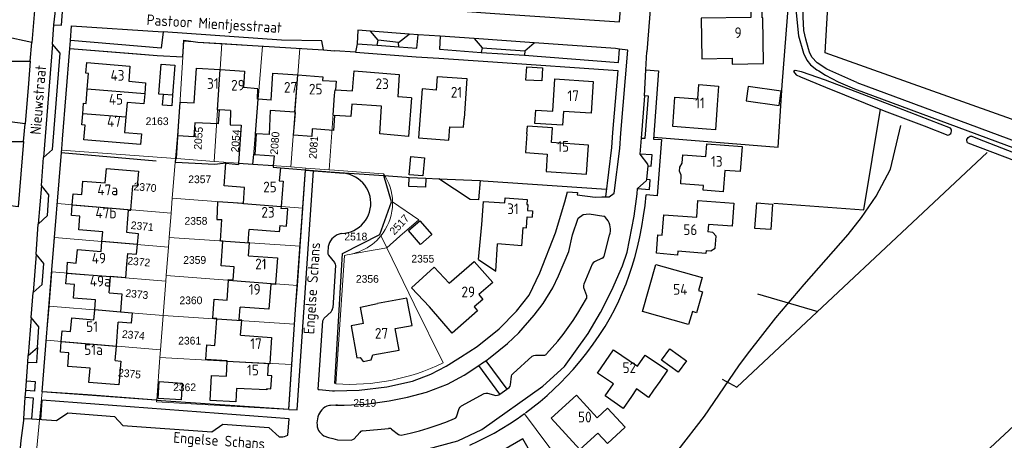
# Model space of a CAD drawing. Header units: metres. Extents: x 233829 to 239427, y 444283 to 448222.
# Tile 155 of 171: x 237926 to 238156, y 447227 to 447325. Entities that reach past the tile are written whole.
import ezdxf
from ezdxf.enums import TextEntityAlignment as Align

# ---------------------------------------------------------------- set-up
doc = ezdxf.new("R2010")
doc.units = ezdxf.units.M
doc.header["$MEASUREMENT"] = 0
for name, color, linetype in [('DAKRAND', 4, 'Continuous'), ('DAKRAND-BYG', 4, 'Continuous'), ('Goud-kadastrale grenzen', 13, 'Continuous'), ('HEG', 253, 'Continuous'), ('HEK', 253, 'Continuous'), ('HOOFDGEBOUW', 4, 'Continuous'), ('HUISNUMMER', 253, 'Continuous'), ('INSTEEKSLOOT', 153, 'Continuous'), ('KANTVERH', 253, 'Continuous'), ('OVLIJNOBJ', 253, 'Continuous'), ('RASTER', 253, 'Continuous'), ('STRAATNAAM', 253, 'Continuous'), ('TUSSENMUUR', 253, 'Continuous')]:
    doc.layers.add(name, color=color, linetype=linetype)
doc.layers.add('G01 kadestrale perceelsgrens', color=73, linetype='Continuous', lineweight=0)
doc.layers.add('Z01 perceelnummer', color=73, linetype='Continuous', lineweight=13)
doc.styles.get("Standard").update_dxf_attribs({"font": 'iso.shx'})
doc.styles.add('Styledgn001', font='dgn001.shx')

# ---------------------------------------------------------------- blocks, each defined once
blk = doc.blocks.new('A$C1532452F')
at = {"layer": 'G01 kadestrale perceelsgrens'}
for p, q in [((237964.56, 447316.145), (237964.759, 447319.777)), ((237964.759, 447319.777), (237968.04, 447319.576)), ((237968.04, 447319.576), (237973.678, 447319.234)), ((237971.851, 447291.746), (237973.678, 447319.234)), ((237973.678, 447319.234), (237983.134, 447318.66)), ((237980.911, 447291.085), (237983.134, 447318.66)), ((237989.8, 447290.438), (237991.826, 447318.125)), ((237963.063, 447292.387), (237964.56, 447316.145)), ((237998.723, 447289.785), (238000, 447307.238)), ((237935.212, 447281.92), (237936.167, 447293.852)), ((237936.167, 447293.852), (237936.208, 447294.345)), ((237936.208, 447294.345), (237962.787, 447292.407)), ((237962.065, 447283.122), (237962.787, 447292.407)), ((237962.787, 447292.407), (237963.063, 447292.387)), ((237963.063, 447292.387), (237971.851, 447291.746)), ((237971.851, 447291.746), (237980.911, 447291.085)), ((237980.911, 447291.085), (237989.8, 447290.438)), ((237989.8, 447290.438), (237993.228, 447290.187)), ((237993.193, 447289.676), (237993.228, 447290.187)), ((237993.228, 447290.187), (237998.723, 447289.785)), ((237992.567, 447280.843), (237993.193, 447289.676)), ((237998.723, 447289.785), (238000, 447289.692)), ((237961.792, 447279.622), (237962.065, 447283.122)), ((237962.065, 447283.122), (237992.567, 447280.843)), ((237934.573, 447273.933), (237935.212, 447281.92)), ((237935.212, 447281.92), (237961.792, 447279.622)), ((237991.933, 447271.91), (237992.567, 447280.843)), ((238019.69, 447278.125), (238013.527, 447282.296)), ((237961.351, 447273.955), (237961.792, 447279.622)), ((237934.573, 447273.933), (237961.175, 447271.696)), ((237961.175, 447271.696), (237961.351, 447273.955)), ((237961.351, 447273.955), (237991.933, 447271.91)), ((238011.142, 447273.631), (238010.79, 447274.357)), ((237960.658, 447265.053), (237961.175, 447271.696)), ((237991.285, 447262.775), (237991.933, 447271.91)), ((238012.151, 447271.549), (238011.142, 447273.631)), ((238002.887, 447269.901), (238003.888, 447270.08)), ((237933.279, 447257.94), (237933.934, 447265.948)), ((237933.934, 447265.948), (237960.555, 447263.726)), ((237960.555, 447263.726), (237960.658, 447265.053)), ((237960.658, 447265.053), (237991.285, 447262.775)), ((237959.925, 447255.743), (237960.555, 447263.726)), ((237932.627, 447249.964), (237933.279, 447257.94)), ((237959.925, 447255.743), (237933.279, 447257.94)), ((237959.329, 447247.746), (237959.925, 447255.743)), ((237959.925, 447255.743), (237990.657, 447253.752)), ((237990.015, 447244.316), (237990.657, 447253.752)), ((237931.644, 447237.948), (237932.627, 447249.964)), ((237932.627, 447249.964), (237959.329, 447247.746)), ((237959.189, 447245.927), (237959.329, 447247.746)), ((237958.424, 447235.974), (237959.189, 447245.927)), ((237990.015, 447244.316), (237989.303, 447233.826)), ((237930.434, 447224.811), (237931.644, 447237.948)), ((238044.359, 447232.816), (238062.174, 447208.767))]:
    blk.add_line(p, q, dxfattribs=at)
at = {"layer": 'G01 kadestrale perceelsgrens', "flags": 128}
for points in [[(237936.208, 447294.345), (237936.308, 447295.674), (237936.412, 447296.914), (237938.136, 447318.107), (237953.85, 447316.85), (237958.517, 447316.503), (237964.56, 447316.145)], [(237983.134, 447318.66), (237985.931, 447318.491), (237991.826, 447318.125)], [(238000, 447289.692), (238011.353, 447288.865), (238011.401, 447288.861)], [(238012.151, 447271.549), (238015.207, 447274.236), (238019.69, 447278.125)], [(237933.934, 447265.948), (237933.97, 447266.394), (237934.573, 447273.933)], [(238003.888, 447270.08), (238007.687, 447270.761), (238012.151, 447271.549)], [(238012.151, 447271.549), (238018.533, 447258.385), (238025.32, 447244.654)], [(238000.284, 447239.752), (238002.295, 447269.795), (238002.887, 447269.901)], [(237990.657, 447253.752), (237990.889, 447257.176), (237991.285, 447262.775)], [(237959.189, 447245.927), (237973.127, 447245.129), (237990.015, 447244.316)], [(237958.424, 447235.974), (237958.29, 447235.984), (237942.304, 447237.176), (237931.644, 447237.948)], [(237989.303, 447233.826), (237958.395, 447235.596), (237958.424, 447235.974)]]:
    blk.add_lwpolyline(points, dxfattribs=at)
for points in [[(238011.401, 447288.861, -0.1474274), (238013.527, 447282.296)], [(238013.483, 447281.004, -0.1485468), (238010.79, 447274.357)], [(238013.527, 447282.296, -0.026338), (238013.483, 447281.004)], [(238010.79, 447274.357, -0.1164125), (238006.308, 447270.89)], [(238006.308, 447270.89, -0.0518028), (238003.888, 447270.08)]]:
    blk.add_lwpolyline(points, format="xyb", dxfattribs=at)
at = {"layer": 'G01 kadestrale perceelsgrens'}
for centre, major_axis, end_param in [((238003.446, 447289.989), (-3.162, -50.237), 0.5124029), ((238003.559, 447289.174), (28.015, -63.687), 0.2122052)]:
    blk.add_ellipse(centre, major_axis=major_axis, ratio=1, start_param=0, end_param=end_param, dxfattribs=at)
at = {"layer": 'G01 kadestrale perceelsgrens', "style": 'Styledgn001'}
for s, rotation, p in [('2055', 86.0943, (237968.172, 447297.144)), ('2054', 85.71661, (237976.876, 447296.522)), ('2080', 85.73382, (237986.016, 447296.008)), ('2081', 85.75089, (237995.046, 447295.004)), ('2370', 355.22203, (237955.707, 447285.693)), ('2517', 47.08479, (238015.105, 447276.964)), ('2371', 354.35804, (237955.058, 447276.608)), ('2372', 354.42083, (237954.247, 447268.317)), ('2373', 353.91299, (237953.796, 447260.746)), ('2374', 354.66023, (237952.985, 447251.193)), ('2375', 354.20887, (237952.084, 447242.18))]:
    blk.add_text(s, height=1.8, rotation=rotation, dxfattribs=at).set_placement(p, align=Align.MIDDLE_CENTER)
at = {"layer": 'Z01 perceelnummer', "linetype": 'Continuous', "lineweight": 13, "style": 'Styledgn001'}
for s, p in [('2163', (237958.525, 447301.116)), ('2357', (237968.482, 447287.552)), ('2358', (237967.599, 447277.836)), ('2518', (238004.946, 447274.18)), ('2359', (237967.304, 447268.709)), ('2355', (238020.593, 447269.004)), ('2356', (238007.639, 447264.293)), ('2360', (237966.421, 447259.288)), ('2361', (237966.127, 447249.867)), ('2362', (237964.949, 447238.974)), ('2519', (238007.045, 447235.326))]:
    blk.add_text(s, height=1.8, dxfattribs=at).set_placement(p, align=Align.MIDDLE_CENTER)

msp = doc.modelspace()

# ---------------------------------------------------------------- linework, layer by layer
at = {"layer": 'DAKRAND'}
for p, q in [((238000.18, 447308.47), (238004.2, 447308.21)), ((237985.13, 447306.03), (237982.13, 447306.24)), ((238044.91, 447298.18), (238045.04, 447299.99)), ((237981.63, 447298.17), (237981.32, 447293.33)), ((237977.56, 447291.33), (237977.54, 447291.04)), ((237985.67, 447290.74), (237985.64, 447290.4)), ((237985.64, 447290.4), (237987.31, 447290.27)), ((237987.31, 447290.27), (237987.06, 447287.2)), ((237952.4, 447280.43), (237952.86, 447286.06)), ((238033.59, 447268.81), (238034.35, 447277.02)), ((237949.02, 447248.6), (237949.46, 447254.21)), ((237948.75, 447245.21), (237949.02, 447248.6))]:
    msp.add_line(p, q, dxfattribs=at)
for points in [[(237997.17, 447310.65), (238000.37, 447310.47), (238000.18, 447308.47)], [(237982.13, 447306.24), (237981.96, 447306.25), (237982.09, 447308.71), (237978.71, 447308.96)], [(238023.78, 447308.38), (238020.42, 447308.66), (238019.55, 447297.2), (238026.68, 447296.67), (238026.89, 447299.84), (238030.12, 447299.72), (238030.26, 447301.72)], [(238017.91, 447306.55), (238017.24, 447297.56), (238010.53, 447298.15), (238010.95, 447304.65)], [(237973.02, 447303.78), (237972.79, 447300.47), (237967.35, 447300.74), (237967.07, 447297.48), (237963.4, 447297.7), (237963.89, 447305.58), (237967.18, 447305.42)], [(238003.98, 447305.13), (238003.77, 447302.25), (237999.97, 447302.49)], [(238089.34, 447304.98), (238088.93, 447299.13), (238086.89, 447299.3)], [(237975.67, 447303.61), (237975.58, 447300.31), (237978.18, 447300.19), (237977.56, 447291.33)], [(237984.95, 447303.62), (237984.67, 447297.98), (237981.63, 447298.17)], [(237999.97, 447302.49), (237999.76, 447298.92), (237994.76, 447299.32), (237994.63, 447297.52), (237990.42, 447297.89), (237990.86, 447303.19)], [(237981.32, 447293.33), (237985.89, 447293.02), (237985.67, 447290.74)], [(237978.69, 447281.91), (237972.66, 447282.31), (237972.44, 447278.2), (237973.68, 447278.14)], [(237987.16, 447276.73), (237988.72, 447276.6), (237989.03, 447280.65), (237987.46, 447280.77)], [(237951.64, 447277.32), (237951.86, 447280.34), (237952.39, 447280.31), (237952.4, 447280.43)], [(237951.99, 447275.07), (237951.48, 447275.12), (237951.64, 447277.32)], [(237953.95, 447272.3), (237954.18, 447274.84), (237951.99, 447275.07)], [(238086.79, 447270.96), (238087.88, 447270.86), (238088.92, 447271.5), (238089.12, 447274.27), (238088.37, 447275.15), (238087.19, 447275.28)], [(237951.59, 447270.19), (237953.74, 447270.03), (237953.95, 447272.3)], [(237951.39, 447267.7), (237951.14, 447264.56), (237947.63, 447264.82)], [(238022.17, 447257.78), (238017.98, 447262.2), (238023.26, 447267.02), (238026.72, 447263.3)], [(238006.77, 447253.85), (238006.02, 447257.72), (238009.98, 447258.51)], [(237974.91, 447245.18), (237969.94, 447245.5), (237970.16, 447248.88), (237972.03, 447248.77)], [(237984.17, 447238.66), (237985.11, 447238.6), (237985.34, 447241.64), (237984.34, 447241.72)], [(238069.34, 447236.85), (238067.42, 447234.04), (238063.16, 447236.97), (238065.1, 447239.77)], [(238074.5, 447238.28), (238073.33, 447236.61), (238070.53, 447238.58)]]:
    msp.add_lwpolyline(points, dxfattribs=at)
at = {"layer": 'DAKRAND-BYG'}
for p, q in [((237962.67, 447314.21), (237962.14, 447307.2)), ((238017.42, 447288.01), (238021.31, 447287.84)), ((238024.35, 447287.7), (238033.97, 447287.27))]:
    msp.add_line(p, q, dxfattribs=at)
for points in [[(237959.99, 447307.36), (237958.94, 447307.44), (237959.47, 447314.45), (237962.67, 447314.21)], [(238044.89, 447313.83), (238048.56, 447313.61), (238048.39, 447310.52), (238044.66, 447310.73), (238044.89, 447313.83)], [(238096.14, 447305.89), (238103.81, 447304.82), (238104.27, 447308.17), (238096.61, 447309.23), (238096.14, 447305.89)], [(237962.14, 447307.2), (237961.95, 447304.68), (237959.8, 447304.84), (237959.99, 447307.36)], [(238017.38, 447288.63), (238017.77, 447292.87), (238021.02, 447292.58), (238020.63, 447288.33), (238017.38, 447288.63)], [(238021.31, 447287.84), (238021.21, 447285.73), (238017.32, 447285.91), (238017.42, 447288.01)], [(238033.97, 447287.27), (238033.62, 447282.77), (238031.66, 447282.86), (238024.35, 447287.7)], [(238098.15, 447276.1), (238098.58, 447282.02), (238102.31, 447281.75), (238101.88, 447275.83), (238098.15, 447276.1)], [(238020.05, 447272.35), (238017.23, 447275.61), (238019.86, 447277.88), (238022.68, 447274.63), (238020.05, 447272.35)], [(238078.31, 447247.98), (238082.18, 447245.19), (238080.22, 447242.48), (238076.36, 447245.28), (238078.31, 447247.98)], [(237959.02, 447240.31), (237964.37, 447239.97), (237964.12, 447236.04), (237958.77, 447236.38), (237959.02, 447240.31)]]:
    msp.add_lwpolyline(points, dxfattribs=at)
at = {"layer": 'HEG'}
msp.add_line((237958.3, 447291.81), (237936.15, 447293.7), dxfattribs=at)
for points in [[(237974.58, 447291.29), (237971.99, 447291.02), (237962.85, 447291.49), (237963.4, 447297.72)], [(238000.05, 447239.85), (238001.8, 447270.25), (238010.55, 447274.64), (238013.3, 447282.3), (238011.46, 447288.42)]]:
    msp.add_lwpolyline(points, dxfattribs=at)
at = {"layer": 'HEK'}
msp.add_lwpolyline([(238205.73, 447320.76), (238222.36, 447309.85), (238200.02, 447279.82), (238186.94, 447286.86), (238185.26, 447287.72), (238178.8, 447294.83), (238174.9, 447295.66), (238165, 447299.02), (238161.95, 447300.05), (238158.08, 447301.58), (238114.56, 447317.1), (238116.31, 447346.9), (238121.44, 447347.66), (238156.37, 447350.64), (238180.73, 447352.67), (238196.9, 447354.47), (238194.06, 447345.18), (238180.02, 447346.25)], dxfattribs=at)
at = {"layer": 'HOOFDGEBOUW'}
for p, q in [((237991.37, 447311.95), (237997.23, 447311.52)), ((237997.23, 447311.52), (237997.17, 447310.65)), ((238015.1, 447312.04), (238014.74, 447306.79)), ((238030.9, 447311.07), (238030.26, 447301.72)), ((237955.85, 447310.11), (237955.63, 447307.49)), ((238017.91, 447306.55), (238014.74, 447306.79)), ((237975.67, 447303.61), (237973.02, 447303.78)), ((238010.95, 447304.65), (238003.98, 447305.13)), ((237990.73, 447303.2), (237984.95, 447303.62)), ((237990.86, 447303.19), (237990.73, 447303.2)), ((237974.58, 447291.29), (237977.54, 447291.04)), ((237978.69, 447281.91), (237978.95, 447285.67)), ((237987.49, 447281.22), (237987.46, 447280.77)), ((238034.35, 447277.02), (238034.8, 447282.35)), ((238076.87, 447279.27), (238084.57, 447278.72)), ((238043.76, 447272.01), (238044.05, 447276.28)), ((238044.05, 447276.28), (238044.79, 447276.22)), ((238087.34, 447276.98), (238087.19, 447275.28)), ((237945.84, 447275.3), (237940.25, 447275.76)), ((237945.65, 447273), (237945.84, 447275.3)), ((237945.46, 447270.71), (237945.65, 447273)), ((237979.9, 447269.69), (237980.12, 447272.7)), ((238037.62, 447266.12), (238038.05, 447272.45)), ((238043.76, 447272.01), (238038.05, 447272.45)), ((237939.89, 447271.18), (237945.46, 447270.71)), ((237951.59, 447270.19), (237951.39, 447267.7)), ((237976.28, 447264.06), (237976.49, 447267.1)), ((238033.59, 447268.81), (238037.62, 447266.12)), ((237947.31, 447261.03), (237947.63, 447264.82)), ((237974.86, 447259.33), (237975.18, 447263.97)), ((237944.15, 447259.39), (237938.96, 447259.8)), ((237943.96, 447257.06), (237944.15, 447259.39)), ((237943.77, 447254.77), (237943.95, 447257.02)), ((237943.95, 447257.02), (237943.96, 447257.06)), ((237938.6, 447255.2), (237943.77, 447254.77)), ((237952.47, 447253.96), (237949.46, 447254.21)), ((237972.03, 447248.77), (237972.45, 447254.93)), ((237978.03, 447251.16), (237978.28, 447254.55)), ((238014.13, 447252.72), (238018.08, 447253.44)), ((238065.17, 447247.73), (238070.77, 447243.88)), ((237974.73, 447241.54), (237974.9, 447245.04)), ((237974.9, 447245.04), (237974.91, 447245.18)), ((238056.46, 447237.15), (238061.32, 447231.85)), ((238070.53, 447238.58), (238069.34, 447236.85))]:
    msp.add_line(p, q, dxfattribs=at)
for points in [[(238100.2, 447314.6), (238100.02, 447325.25), (238099.88, 447325.25), (238099.83, 447328.26), (238097.13, 447328.21), (238097.18, 447325.36), (238085.65, 447325.16), (238085.8, 447315.71), (238092.84, 447315.83), (238092.86, 447314.48), (238100.2, 447314.6)], [(237942.2, 447308.62), (237942.51, 447312.27), (237941.9, 447312.32), (237942.11, 447314.83), (237952.19, 447313.98), (237951.89, 447310.44), (237955.85, 447310.11)], [(237967.18, 447305.42), (237967.72, 447313.53), (237973.27, 447313.16)], [(237973.27, 447313.16), (237978.96, 447312.78), (237978.71, 447308.96)], [(237985.13, 447306.03), (237985.59, 447312.37), (237991.37, 447311.95)], [(238004.2, 447308.21), (238004.52, 447312.85), (238015.1, 447312.04)], [(238023.78, 447308.38), (238024, 447311.54), (238030.9, 447311.07)], [(238060.42, 447310.42), (238059.93, 447302.99), (238053.45, 447303.41), (238053.24, 447300.16), (238046.77, 447300.59), (238046.97, 447303.73), (238050.93, 447303.47), (238051.42, 447311.01), (238060.42, 447310.42)], [(237941.14, 447302.87), (237941.35, 447305.32), (237941.92, 447305.27), (237942.2, 447308.62)], [(238086.89, 447299.3), (238078.96, 447299.9), (238079.47, 447306.77), (238084.8, 447306.37), (238085.05, 447309.67), (238089.67, 447309.32), (238089.34, 447304.98)], [(237955.63, 447307.49), (237955.44, 447305.15), (237951.5, 447305.48), (237951.21, 447302.03)], [(237951.21, 447302.03), (237950.92, 447298.49), (237954.85, 447298.16), (237954.64, 447295.66), (237941.4, 447296.77), (237941.69, 447300.21), (237940.92, 447300.28), (237941.14, 447302.87)], [(238044.91, 447298.18), (238044.61, 447293.8), (238049.67, 447293.45), (238049.39, 447289.38), (238058.81, 447288.73), (238059.28, 447295.52), (238050.63, 447296.11), (238050.86, 447299.59), (238045.04, 447299.99)], [(238086.07, 447285.01), (238086.16, 447286.1), (238080.83, 447286.5), (238080.98, 447288.5), (238080.53, 447289.43), (238080.61, 447290.42), (238081.19, 447291.29), (238081.34, 447293.28), (238086.67, 447292.87), (238086.9, 447295.86), (238095.18, 447295.23), (238094.73, 447289.35), (238091.14, 447289.62), (238090.76, 447284.64), (238086.07, 447285.01)], [(237946.39, 447286.72), (237946.67, 447290.06), (237954.18, 447289.46), (237953.9, 447285.97), (237952.86, 447286.06)], [(237978.95, 447285.67), (237974.21, 447285.99), (237974.58, 447291.29)], [(237938.72, 447281.62), (237938.93, 447284.14), (237940.93, 447283.98), (237941.2, 447287.15), (237946.39, 447286.72)], [(237987.06, 447287.2), (237987.94, 447287.13), (237987.49, 447281.22)], [(238034.8, 447282.35), (238039.75, 447282.02), (238039.83, 447283.2), (238044.94, 447282.86), (238044.86, 447281.68), (238045.16, 447281.66), (238045.07, 447280.28), (238046.25, 447280.2), (238046.15, 447278.73)], [(237940.25, 447275.76), (237940.51, 447278.95), (237938.51, 447279.11), (237938.72, 447281.62)], [(238084.57, 447278.72), (238084.84, 447282.57), (238093.21, 447281.97), (238092.83, 447276.59), (238087.34, 447276.98)], [(238044.79, 447276.22), (238044.97, 447278.81), (238046.15, 447278.73)], [(238086.79, 447270.96), (238086.72, 447270.2), (238080.17, 447270.8), (238080.08, 447269.86), (238075.2, 447270.32), (238075.5, 447274.61), (238076.54, 447274.53), (238076.87, 447279.27)], [(237973.38, 447273.15), (237973.35, 447273.15), (237973.68, 447278.14)], [(237987.16, 447276.73), (237987.05, 447275.31), (237980.03, 447275.84)], [(237980.12, 447272.7), (237979.8, 447272.72), (237980.03, 447275.84)], [(237976.49, 447267.1), (237973.48, 447267.31), (237973.88, 447273.12), (237973.38, 447273.15)], [(237937.42, 447265.66), (237937.61, 447268.17), (237939.62, 447267.99), (237939.89, 447271.18)], [(237979.9, 447269.69), (237986.64, 447269.18), (237986.19, 447263.15)], [(238026.72, 447263.3), (238032.58, 447268.38), (238036.93, 447263.42), (238033.65, 447260.62), (238034.64, 447259.49), (238032.58, 447257.74), (238033.38, 447256.83), (238027.45, 447251.65), (238022.17, 447257.78)], [(238085.92, 447261.29), (238084.51, 447256.38), (238083.55, 447256.65), (238082.68, 447253.66), (238071.88, 447256.68), (238074.99, 447267.65), (238085.83, 447264.58), (238084.96, 447261.57), (238085.92, 447261.29)], [(237938.96, 447259.8), (237939.21, 447262.97), (237937.22, 447263.13), (237937.42, 447265.66)], [(237975.18, 447263.97), (237975.19, 447264.13), (237976.28, 447264.06)], [(237986.19, 447263.15), (237986.18, 447263.01), (237985.07, 447263.1), (237984.64, 447257.22), (237977.92, 447257.72)], [(237947.31, 447261.03), (237950.32, 447260.78), (237949.97, 447256.62)], [(237972.45, 447254.93), (237972.46, 447255.03), (237971.55, 447255.1), (237971.85, 447259.54), (237974.86, 447259.33)], [(238018.08, 447253.44), (238016.86, 447259.78), (238009.98, 447258.51)], [(237949.97, 447256.62), (237952.68, 447256.4), (237952.47, 447253.96)], [(237978.28, 447254.55), (237978.29, 447254.69), (237977.69, 447254.73), (237977.92, 447257.72)], [(237936.13, 447249.67), (237936.33, 447252.2), (237938.33, 447252.03), (237938.6, 447255.2)], [(238006.77, 447253.85), (238003.82, 447253.3), (238005.19, 447245.83), (238005.93, 447245.93), (238006.67, 447245.03), (238008.53, 447245.38), (238008.94, 447246.53), (238015.08, 447247.67), (238014.13, 447252.72)], [(237978.03, 447251.16), (237985.21, 447250.63), (237984.86, 447244.56)], [(237942.86, 447243.41), (237937.66, 447243.83), (237937.92, 447247.01), (237935.93, 447247.17), (237936.13, 447249.67)], [(238065.1, 447239.77), (238061.43, 447242.3), (238065.17, 447247.73)], [(238070.77, 447243.88), (238072.57, 447246.5), (238077.72, 447242.95)], [(237948.75, 447245.21), (237950.04, 447245.1), (237949.57, 447239.53), (237942.59, 447240.12), (237942.86, 447243.41)], [(237984.86, 447244.56), (237984.85, 447244.45), (237984.5, 447244.47), (237984.34, 447241.72)], [(237977.04, 447238.71), (237976.89, 447235.57), (237970.94, 447235.86), (237971.23, 447241.71), (237974.73, 447241.54)], [(238077.72, 447242.95), (238075.93, 447240.35), (238074.5, 447238.28)], [(237984.17, 447238.66), (237984.15, 447238.36), (237977.04, 447238.71)], [(238061.46, 447228.27), (238057.25, 447224.41), (238050.54, 447231.73), (238056.46, 447237.15)], [(238061.32, 447231.85), (238063.77, 447234.1), (238067.86, 447229.65)], [(238067.86, 447229.65), (238063.7, 447225.83), (238061.46, 447228.27)], [(238046.52, 447222.46), (238043.92, 447226.93), (238037.1, 447222.97), (238039.33, 447219.14), (238038.59, 447218.71), (238040.85, 447214.84), (238046.21, 447217.96)]]:
    msp.add_lwpolyline(points, dxfattribs=at)
at = {"layer": 'INSTEEKSLOOT'}
msp.add_line((238147.91, 447296.09), (238169.66, 447287.74), dxfattribs=at)
for points in [[(238143.84, 447299.52), (238131.81, 447304.2), (238114.64, 447310.74), (238109.05, 447312.64), (238107.58, 447312.96), (238107.22, 447312.72), (238107.82, 447311.92), (238108.79, 447311.47), (238114.65, 447309.06), (238128.36, 447303.52), (238137.69, 447300.01), (238143.21, 447297.89)], [(238143.21, 447297.89), (238143.47, 447297.95), (238143.71, 447298.08), (238143.9, 447298.27), (238144.03, 447298.51), (238144.1, 447298.77), (238144.08, 447299.04), (238144, 447299.3), (238143.84, 447299.52)], [(238147.91, 447296.09), (238147.77, 447296.32), (238147.7, 447296.59), (238147.71, 447296.86), (238147.8, 447297.12), (238147.96, 447297.34), (238148.18, 447297.51), (238148.43, 447297.61), (238148.7, 447297.63)], [(238170.33, 447289.33), (238167.07, 447290.47), (238151.67, 447296.48), (238148.7, 447297.63)], [(238097.29, 447172.6), (238104.65, 447179.55), (238135.15, 447208.06), (238176.7, 447246.82), (238200.54, 447268.95), (238201.21, 447269.56), (238201.91, 447269.71), (238202.76, 447269.03), (238211.88, 447259.7), (238241.13, 447230.15), (238246.25, 447224.98), (238248.22, 447222.5)]]:
    msp.add_lwpolyline(points, dxfattribs=at)
at = {"layer": 'KANTVERH'}
for p, q in [((238014.9, 447319.49), (238017.41, 447321.45)), ((237928.88, 447315.14), (237929.24, 447319.48)), ((237934.07, 447319.15), (237932, 447292.62)), ((237997.43, 447317.78), (238000, 447317.59)), ((238044.42, 447317.58), (238046.64, 447319.44)), ((238068.45, 447317.74), (238066.57, 447317.97)), ((238072.71, 447313.14), (238072.89, 447317.34)), ((238072.36, 447307.06), (238071.57, 447297.18)), ((237927.33, 447296.35), (237927.67, 447300.52)), ((238071.57, 447297.18), (238071.3, 447293.41)), ((238073.12, 447290.7), (238072.86, 447287.48)), ((238073.1, 447291.06), (238073.12, 447290.7)), ((237993.19, 447289.68), (238002.13, 447288.95)), ((237931.5, 447286.12), (237930.77, 447277.11)), ((238072.79, 447287.18), (238070.73, 447285.41)), ((238068.33, 447270.56), (238069.94, 447278.92)), ((238001.52, 447274.87), (238002.37, 447274.97)), ((238062.93, 447269.63), (238064.2, 447274.47)), ((237930.26, 447270.07), (237929.57, 447261.13)), ((237929.13, 447255.29), (237928.43, 447246.39)), ((237928.02, 447240.48), (237928.32, 447244.79)), ((238038.58, 447237.38), (238033.65, 447244.05)), ((238035.31, 447245.18), (238040.2, 447238.54)), ((237927.86, 447238.24), (237928.02, 447240.48)), ((237927.74, 447236.56), (237927.86, 447238.24)), ((238038.58, 447237.38), (238040.2, 447238.54)), ((237927.41, 447231.7), (237927.74, 447236.56)), ((237931.63, 447235.95), (237931.27, 447231.44)), ((237958.29, 447235.98), (237989.3, 447233.83)), ((238000.3, 447234.8), (237999.06, 447234.76)), ((238000.3, 447234.8), (238000.64, 447234.81)), ((238000.64, 447234.81), (238000.3, 447234.8)), ((237927.4, 447231.59), (237927.41, 447231.7)), ((237927.41, 447231.7), (237929.25, 447231.58)), ((238006.54, 447228.8), (238012.54, 447229.37))]:
    msp.add_line(p, q, dxfattribs=at)
for points in [[(238000, 447328.87), (238004.32, 447328.57), (238022.33, 447327.37), (238037.41, 447326.27), (238066.5, 447324.32), (238067.36, 447335.68), (238067.55, 447338.7), (238068.56, 447350.05), (238069.6, 447357.94), (238070.93, 447379.5), (238071.02, 447380.98), (238055.93, 447383.36), (238049.24, 447384.66), (238037.66, 447386.63), (238018.85, 447390.06), (238015.3, 447390.63), (238013.79, 447390.92), (238010.52, 447391.48), (238000, 447393.31)], [(238121.98, 447310.17), (238114.99, 447313.24), (238112.68, 447314.73), (238111.44, 447316.11), (238110.9, 447317.21), (238110.67, 447318.04), (238110.03, 447320.27), (238109.63, 447322.27), (238109.42, 447325.52), (238109.46, 447335.38), (238110.04, 447343.59), (238110.29, 447344.44), (238110.17, 447357.15), (238110.88, 447363.95), (238111.54, 447373.61), (238112.01, 447375.98)], [(237934.43, 447323.65), (237935.01, 447328.93), (237935.01, 447329.01), (237935.06, 447330.8), (237935.17, 447332.65), (237935.97, 447342.62), (237936.1, 447343.17), (237936.64, 447350.99), (237936.74, 447351.47)], [(238074.43, 447336.37), (238074.09, 447330.94), (238073.77, 447328.15), (238072.89, 447317.34)], [(237929.24, 447319.48), (237922.83, 447320.93), (237924.35, 447334.39), (237930.38, 447333.28), (237930.33, 447332.64), (237929.24, 447319.48)], [(238107.67, 447333.39), (238107.84, 447326.47), (238108.34, 447321.04), (238109.5, 447317.04), (238110.3, 447315.4), (238111.15, 447314.3), (238112.63, 447313.1), (238113.08, 447312.9), (238114.62, 447311.91), (238117.62, 447310.35), (238121.42, 447308.67)], [(237934.43, 447323.65), (237936.2, 447323.56), (237936.61, 447328.8), (237935.01, 447329.01)], [(237930.56, 447248.26), (237930.9, 447253.13), (237929.13, 447255.29), (237929.57, 447261.13), (237931.69, 447263.02), (237932.06, 447267.86), (237930.26, 447270.07), (237930.77, 447277.11), (237932.91, 447279.07), (237933.27, 447283.9), (237931.5, 447286.12), (237932, 447292.62), (237934.09, 447294.55), (237935.85, 447317.02), (237934.07, 447319.15), (237934.43, 447323.65)], [(237938.27, 447319.96), (237938.5, 447323.4), (237959.93, 447321.98), (237959.49, 447318.2), (237938.27, 447319.96)], [(238066.57, 447317.97), (238065.62, 447318.08), (238046.64, 447319.44), (238032.6, 447320.42), (238024.64, 447321.02), (238019.52, 447321.31), (238017.41, 447321.45), (238008.39, 447322.14), (238005.38, 447322.41), (238005.25, 447319.23), (238004.87, 447317.22), (238000, 447317.59)], [(238005.25, 447319.23), (238009.94, 447318.87), (238010.14, 447320.06), (238008.39, 447322.14)], [(237936.17, 447293.85), (237936.31, 447295.67), (237936.41, 447296.91), (237938.14, 447318.11), (237938.27, 447319.96)], [(237938.14, 447318.11), (237958.52, 447316.5), (237964.56, 447316.15), (237964.77, 447320.02), (237968.04, 447319.58), (237985.93, 447318.49), (237997.43, 447317.78), (237997.01, 447319.91), (237987.55, 447320.03), (237959.93, 447321.98)], [(238009.94, 447318.87), (238014.97, 447318.49), (238014.9, 447319.49), (238010.14, 447320.06)], [(238014.97, 447318.49), (238019.17, 447318.17), (238019.52, 447321.31)], [(238024.64, 447321.02), (238024.49, 447317.95), (238034.26, 447317.16), (238044.34, 447316.52), (238066.3, 447314.84), (238066.57, 447317.97)], [(238032.6, 447320.42), (238034.44, 447318.28), (238034.26, 447317.16)], [(238034.44, 447318.28), (238044.42, 447317.58), (238044.34, 447316.52)], [(238063.29, 447283.47), (238064.14, 447283.46), (238065.31, 447284.31), (238066.58, 447294.72), (238066.83, 447298.32), (238068.45, 447317.74)], [(238004.87, 447317.22), (238019.02, 447316.19), (238024.36, 447315.86), (238036.92, 447314.97), (238066.15, 447312.97)], [(237927.67, 447300.52), (237921.06, 447301.35), (237921.37, 447306.09), (237922.37, 447315.12), (237928.88, 447315.14), (237928.45, 447309.91), (237927.67, 447300.52)], [(238066.15, 447312.97), (238064.93, 447298.48), (238064.7, 447294.95), (238063.29, 447283.47)], [(238071.57, 447297.18), (238072.55, 447297.14), (238073.28, 447306.99), (238072.36, 447307.06), (238072.71, 447313.14), (238075.63, 447312.92), (238074.46, 447296.96), (238076.32, 447296.82), (238075.35, 447283.73), (238072.8, 447283.93)], [(238121.42, 447308.67), (238163.27, 447293.17), (238173.39, 447289.7), (238178.71, 447287.55), (238185.75, 447283.73), (238190, 447281.42), (238191.74, 447280.23), (238193.3, 447278.96), (238195.3, 447277.27), (238197.16, 447275.65), (238208.72, 447263.36)], [(238121.98, 447310.17), (238163.78, 447294.69), (238173.94, 447291.21), (238179.39, 447289), (238186.52, 447285.13), (238190.84, 447282.79), (238192.7, 447281.51), (238194.35, 447280.17), (238196.32, 447278.51), (238198.27, 447276.8), (238209.86, 447264.48)], [(237926.07, 447281.12), (237921.77, 447281.66), (237921.52, 447281.99), (237919.14, 447282.51), (237919.29, 447283.8), (237920.59, 447295.73), (237923.07, 447296.42), (237927.33, 447296.35), (237926.07, 447281.12)], [(237931.64, 447237.95), (237933.97, 447266.39), (237936.17, 447293.85)], [(238073.12, 447290.7), (238073.95, 447290.65), (238074.14, 447293.24), (238071.3, 447293.41), (238073.1, 447291.06)], [(237989.28, 447233.81), (237991.21, 447233.73), (237995.09, 447289.52)], [(237989.3, 447233.83), (237990.89, 447257.18), (237993.19, 447289.68)], [(238002.37, 447274.97), (238003.09, 447275.11), (238003.79, 447275.32), (238004.46, 447275.6), (238005.1, 447275.95), (238005.7, 447276.37), (238006.25, 447276.84), (238006.75, 447277.37), (238007.2, 447277.95), (238007.58, 447278.57), (238007.9, 447279.22), (238008.14, 447279.91), (238008.32, 447280.62), (238008.42, 447281.34), (238008.44, 447282.07), (238008.39, 447282.8), (238008.27, 447283.51), (238008.07, 447284.22), (238007.8, 447284.89), (238007.46, 447285.54), (238007.06, 447286.15), (238006.59, 447286.71), (238006.07, 447287.22), (238005.5, 447287.67), (238004.89, 447288.06), (238004.24, 447288.39), (238003.55, 447288.65), (238002.85, 447288.84), (238002.13, 447288.95)], [(238069.94, 447278.92), (238070.63, 447284.14), (238070.73, 447285.41), (238073.52, 447285.2), (238073.72, 447287.45), (238072.86, 447287.48), (238072.79, 447287.18)], [(238000, 447238.17), (238005.7, 447238.31), (238012.2, 447239.11), (238018.19, 447240.37), (238022.44, 447242.05), (238026.02, 447243.93), (238029.38, 447246.04), (238033.3, 447248.54), (238038.43, 447252.65), (238042.46, 447256.77), (238045.4, 447260.5), (238047.9, 447265.69), (238051.6, 447275.05), (238053.77, 447282.27), (238054.36, 447284.64), (238056.69, 447284.45), (238056.63, 447283.9), (238060.87, 447283.36), (238062.4, 447283.48), (238063.29, 447283.47)], [(238070.11, 447269.29), (238070.73, 447271.7), (238071.28, 447274.12), (238071.76, 447276.56), (238072.18, 447279.01), (238072.53, 447281.47), (238072.8, 447283.93)], [(238035.31, 447245.18), (238036.36, 447245.92), (238040.39, 447249.19), (238042.99, 447251.73), (238046.61, 447255.84), (238048.68, 447258.57), (238050.95, 447262.17), (238052.29, 447264.97), (238054.67, 447270.67), (238055.57, 447274.58), (238056.86, 447278.51), (238058.05, 447279.3), (238059.43, 447279.46), (238062.86, 447278.98)], [(238064.2, 447274.47), (238064.34, 447274.96), (238064.42, 447275.46), (238064.44, 447275.96), (238064.39, 447276.46), (238064.28, 447276.95), (238064.11, 447277.42), (238063.87, 447277.87), (238063.58, 447278.28), (238063.24, 447278.65), (238062.86, 447278.98)], [(238001.52, 447274.87), (238001.03, 447274.74), (238000.56, 447274.55), (238000.12, 447274.3), (237999.72, 447273.99), (237999.36, 447273.63), (237999.06, 447273.22), (237998.82, 447272.78), (237998.63, 447272.31), (237998.51, 447271.82)], [(237998.51, 447271.82), (237998.37, 447270.45), (237998.41, 447270.14), (237998.57, 447269.81), (237999.95, 447268.12), (238000.15, 447267.72), (238000.2, 447267.39), (237999.55, 447257.51)], [(238000, 447222.13), (238003.65, 447221.95), (238010.35, 447222.32), (238018.94, 447223.82), (238028.74, 447226.49), (238034.38, 447229.09), (238048.63, 447239.22), (238053.69, 447243.85), (238059.21, 447251.51), (238062.09, 447256.44), (238064.76, 447261.65), (238067.26, 447267.33), (238068.33, 447270.56)], [(238062.5, 447269.12), (238062.69, 447269.25), (238062.84, 447269.42), (238062.93, 447269.63)], [(238064.47, 447255.34), (238065.47, 447257.25), (238066.4, 447259.19), (238067.27, 447261.16), (238068.08, 447263.16), (238068.82, 447265.18), (238069.5, 447267.23), (238070.11, 447269.29)], [(238062.5, 447269.12), (238060.69, 447268.26), (238060.39, 447268.03), (238060.14, 447267.7), (238058.18, 447263.09), (238058.09, 447262.72), (238058.14, 447262.3), (238058.83, 447260.43), (238058.86, 447260.11), (238058.79, 447259.73)], [(238049.5, 447246.76), (238050.84, 447248.24), (238052.13, 447249.77), (238053.37, 447251.34), (238054.56, 447252.95), (238055.7, 447254.59), (238056.79, 447256.27), (238057.81, 447257.99), (238058.79, 447259.73)], [(237996.14, 447238.47), (237997.26, 447254.46), (237997.36, 447254.8), (237997.55, 447255.11), (237999.16, 447256.6)], [(237999.16, 447256.6), (237999.36, 447256.88), (237999.49, 447257.18), (237999.55, 447257.51)], [(238055.73, 447243.13), (238057.35, 447245.04), (238058.9, 447247.01), (238060.39, 447249.02), (238061.82, 447251.08), (238063.18, 447253.19), (238064.47, 447255.34)], [(237930.56, 447248.26), (237930.42, 447246.11), (237930.32, 447244.69), (237928.32, 447244.79)], [(237928.32, 447244.79), (237928.43, 447246.39), (237930.56, 447248.26)], [(238041.68, 447242.19), (238046.14, 447246.21), (238046.53, 447246.42), (238046.89, 447246.5), (238048.9, 447246.47)], [(238048.9, 447246.47), (238049.07, 447246.47), (238049.24, 447246.53), (238049.39, 447246.62), (238049.5, 447246.76)], [(238000.64, 447234.81), (238002.23, 447234.79), (238007.29, 447235), (238012.75, 447235.84), (238017.02, 447236.65), (238021.45, 447237.8), (238026.38, 447239.71), (238030.25, 447241.82), (238033.65, 447244.05)], [(238033.65, 447244.05), (238034.57, 447244.65), (238035.31, 447245.18)], [(238040.2, 447238.54), (238040.79, 447238.96), (238041, 447239.23), (238041.1, 447239.55), (238041.3, 447241.55), (238041.39, 447241.9), (238041.68, 447242.23)], [(238044.61, 447233), (238046.32, 447234.3), (238047.99, 447235.66), (238049.63, 447237.06), (238051.22, 447238.51), (238052.77, 447240.01), (238054.27, 447241.54), (238055.73, 447243.13)], [(237928.02, 447240.48), (237930.03, 447240.35), (237929.89, 447238.11), (237927.86, 447238.24)], [(237958.29, 447235.98), (237942.3, 447237.18), (237931.64, 447237.95)], [(237996.14, 447238.47), (237996.35, 447238.43), (237999.51, 447238.15), (238000, 447238.17)], [(238028.02, 447231.65), (238028.3, 447231.86), (238028.49, 447232.11), (238029.12, 447234.01), (238029.34, 447234.35), (238029.63, 447234.62), (238034.95, 447237.5), (238035.31, 447237.58), (238035.71, 447237.57), (238037.66, 447237.09), (238038.02, 447237.1), (238038.33, 447237.2), (238038.58, 447237.38)], [(237929.25, 447231.58), (237929.64, 447236.45), (237927.74, 447236.56)], [(237989.08, 447227.83), (237989.35, 447231.63), (237931.63, 447235.95)], [(237999.06, 447234.76), (237998.76, 447234.72), (237998.46, 447234.65), (237998.18, 447234.54)], [(237929.25, 447231.58), (237935.03, 447231.19), (237937.7, 447233), (237948.56, 447232.16), (237950.54, 447230.06), (237971.29, 447228.54), (237973.84, 447230.39), (237984.66, 447229.62), (237987, 447227.44)], [(237996.25, 447232.52), (237996.08, 447232.08), (237995.96, 447231.63), (237995.9, 447231.16)], [(237997, 447233.71), (237996.7, 447233.34), (237996.45, 447232.94), (237996.25, 447232.52)], [(237998.18, 447234.54), (237997.74, 447234.32), (237997.35, 447234.04), (237997, 447233.71)], [(238031.57, 447225.49), (238033.49, 447226.36), (238035.38, 447227.3), (238037.24, 447228.29), (238039.07, 447229.34), (238040.87, 447230.45), (238042.63, 447231.6), (238044.36, 447232.82)], [(237941.9, 447175.87), (237941.6, 447175.83), (237940.76, 447175.69), (237939.91, 447175.56), (237939.39, 447175.27), (237938.74, 447174.8), (237938.38, 447174.4), (237938.01, 447173.39), (237937.95, 447170.77), (237933.62, 447182.4), (237933.17, 447183.43), (237931.42, 447187.44), (237927.52, 447198.38), (237926.67, 447202.1), (237926.13, 447204.62), (237925.93, 447206.89), (237925.84, 447208.63), (237925.88, 447214.67), (237926.23, 447220.71), (237926.75, 447226.55), (237927.37, 447231.19), (237927.4, 447231.59), (237927.41, 447231.7)], [(237995.9, 447231.16), (237995.87, 447230.68), (237995.89, 447230.2), (237995.95, 447229.72)], [(238015.55, 447227.83), (238017.67, 447228.29), (238019.78, 447228.83), (238021.88, 447229.43), (238023.95, 447230.1), (238025.99, 447230.84), (238028.02, 447231.65)], [(237995.95, 447229.72), (237996.04, 447229.31), (237996.22, 447228.92), (237996.46, 447228.58)], [(237996.46, 447228.58), (237996.76, 447228.23), (237997.1, 447227.92), (237997.47, 447227.64)], [(238000.7, 447226.73), (238003.89, 447226.64), (238004.22, 447226.76), (238004.52, 447226.96), (238005.88, 447228.44)], [(238006.54, 447228.8), (238006.29, 447228.75), (238006.06, 447228.63), (238005.88, 447228.44)], [(238013.28, 447229.19), (238013.05, 447229.33), (238012.8, 447229.39), (238012.54, 447229.37)], [(238013.28, 447229.19), (238014.91, 447227.97), (238015.18, 447227.84), (238015.55, 447227.83)], [(237987, 447227.44), (237987.43, 447227.41), (237987.86, 447227.44), (237988.28, 447227.52), (237988.69, 447227.65), (237989.08, 447227.83)], [(237997.47, 447227.64), (237998.53, 447227.28), (237999.6, 447226.98), (238000.7, 447226.73)]]:
    msp.add_lwpolyline(points, dxfattribs=at)
at = {"layer": 'OVLIJNOBJ'}
for p, q in [((238074.59, 447297.42), (238103.57, 447295.07)), ((237998.91, 447289.32), (238000, 447289.24)), ((238000, 447289.24), (238011.46, 447288.42)), ((238021.31, 447287.84), (238024.35, 447287.7)), ((238033.97, 447287.27), (238034.69, 447287.23))]:
    msp.add_line(p, q, dxfattribs=at)
for points in [[(238123.06, 447278.64), (238126.52, 447283.64), (238129.84, 447289.89), (238132.29, 447300.13)], [(238011.46, 447288.42), (238016.78, 447288.04), (238017.42, 447288.01)]]:
    msp.add_lwpolyline(points, dxfattribs=at)
at = {"layer": 'RASTER'}
for p, q in [((237987.31, 447290.27), (237998.91, 447289.32)), ((238034.69, 447287.23), (238063.51, 447285.22)), ((238098.76, 447260.79), (238112.83, 447256.65))]:
    msp.add_line(p, q, dxfattribs=at)
for points in [[(238103.57, 447295.07), (238104.52, 447309.53), (238106.37, 447333.44)], [(238102.6, 447281.98), (238123.62, 447280.46), (238127.52, 447303.9)], [(238090.54, 447240.91), (238093.95, 447239.02), (238152.4, 447293.78)], [(238030.24, 447164.08), (238049.52, 447186.42), (238056.47, 447196.16), (238066.77, 447208.88), (238071.74, 447214.76), (238080.25, 447224.26), (238086.43, 447232.22), (238094.43, 447244.02), (238096.45, 447246.75), (238103.05, 447255.23), (238109.71, 447262.95), (238119.93, 447274.68), (238123.06, 447278.64)]]:
    msp.add_lwpolyline(points, dxfattribs=at)
at = {"layer": 'TUSSENMUUR'}
for p, q in [((237972.65, 447303.81), (237973.27, 447313.16)), ((237990.73, 447303.2), (237991.37, 447311.95)), ((237955.63, 447307.49), (237942.2, 447308.62)), ((238000, 447307.24), (238000.09, 447308.48)), ((238000.09, 447308.48), (238000.18, 447308.47)), ((237962.14, 447307.2), (237959.99, 447307.36)), ((237981.48, 447298.18), (237982.13, 447306.24)), ((237999.65, 447302.52), (238000, 447307.24)), ((237972.65, 447303.81), (237973.02, 447303.78)), ((237951.21, 447302.03), (237941.14, 447302.87)), ((237999.65, 447302.52), (237999.97, 447302.49)), ((237981.48, 447298.18), (237981.63, 447298.17)), ((237980.91, 447291.09), (237981.09, 447293.34)), ((237981.09, 447293.34), (237981.32, 447293.33)), ((237977.56, 447291.33), (237980.91, 447291.09)), ((237980.91, 447291.09), (237985.67, 447290.74)), ((237938.72, 447281.62), (237948.95, 447280.73)), ((237948.95, 447280.73), (237952.4, 447280.43)), ((237953.95, 447272.3), (237945.65, 447273)), ((237973.38, 447273.15), (237980.12, 447272.7)), ((237937.42, 447265.66), (237947.63, 447264.82)), ((237975.18, 447263.97), (237986.19, 447263.15)), ((237949.97, 447256.56), (237943.96, 447257.06)), ((237949.97, 447256.56), (237949.97, 447256.62)), ((237972.45, 447254.93), (237978.28, 447254.55)), ((237936.13, 447249.67), (237949.02, 447248.6)), ((237974.9, 447245.04), (237984.86, 447244.56))]:
    msp.add_line(p, q, dxfattribs=at)
msp.add_lwpolyline([(237978.69, 447281.91), (237978.69, 447281.88), (237987.49, 447281.22)], dxfattribs=at)

# ---------------------------------------------------------------- block references
at = {"layer": 'Goud-kadastrale grenzen', "linetype": 'Continuous'}
msp.add_blockref('A$C1532452F', (0, 0), dxfattribs=at)

# ---------------------------------------------------------------- texts
at = {"layer": 'HUISNUMMER'}
for s, p in [('9', (238093.41, 447320.53)), ('43', (237947.63, 447310.58)), ('31', (237970.19, 447308.67)), ('29', (237975.81, 447308.29)), ('23', (238009.54, 447308.61)), ('27', (237988.16, 447307.78)), ('25', (237993.98, 447307.36)), ('21', (238027.13, 447306.63)), ('45', (237947.25, 447305)), ('17', (238054.37, 447305.81)), ('11', (238084.19, 447304.13)), ('47', (237946.83, 447299.83)), ('15', (238051.99, 447293.97)), ('13', (238087.92, 447290.48)), ('47a', (237944.56, 447283.84)), ('25', (237983.3, 447284.51)), ('47b', (237944.11, 447278.45)), ('23', (237982.88, 447278.6)), ('31', (238040.29, 447279.41)), ('56', (238081.44, 447274.52)), ('49', (237943.25, 447267.88)), ('21', (237981.43, 447266.53)), ('49a', (237942.8, 447262.51)), ('19', (237979.93, 447260.6)), ('29', (238029.61, 447260)), ('54', (238079.07, 447260.58)), ('51', (237941.95, 447251.9)), ('27', (238009.38, 447250.32)), ('51a', (237941.51, 447246.53)), ('17', (237980.29, 447247.92)), ('15', (237979.53, 447241.74)), ('52', (238067.25, 447242.29)), ('50', (238056.85, 447230.78))]:
    msp.add_text(s, height=2.5, dxfattribs=at).set_placement(p)
at = {"layer": 'STRAATNAAM'}
for s, rotation, p in [('Pastoor Mientjesstraat', 356.6167, (237956.02, 447323.58)), ('Nieuwstraat', 85.4078, (237931.32, 447297.91)), ('Engelse Schans', 86.1554, (237995.21, 447251.3)), ('Engelse Schans', 355.9838, (237962.25, 447226.05))]:
    msp.add_text(s, height=2.5, rotation=rotation, dxfattribs=at).set_placement(p)

doc.saveas('drawing.dxf')
